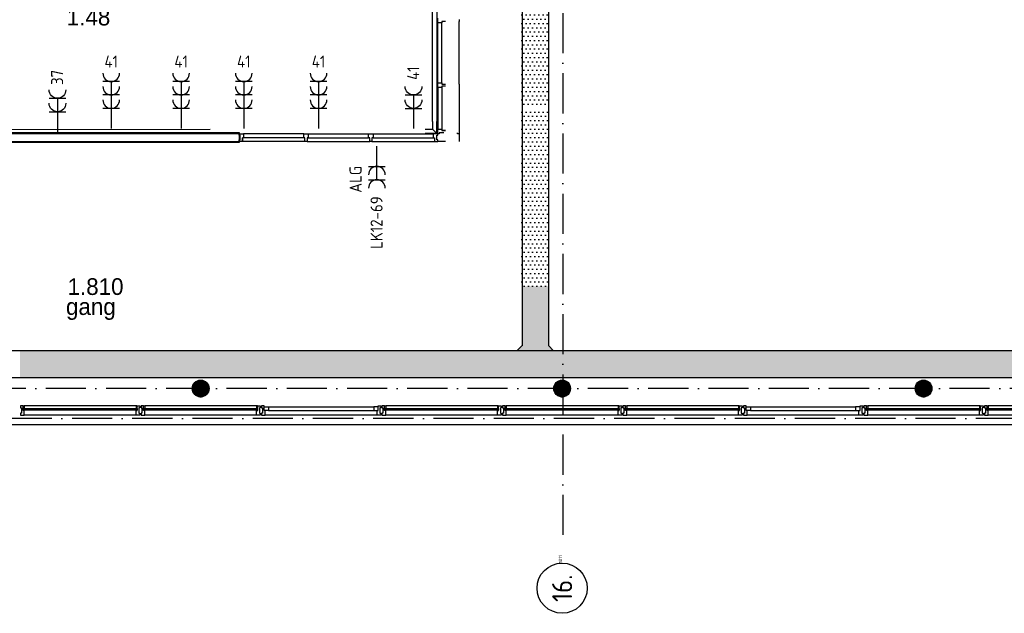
# Model space of a CAD drawing. Header units: millimetres. Extents: x 84333 to 241285, y -2244 to 84291.
# Tile 5 of 74: x 106614 to 121324, y 38666 to 47538. Entities that reach past the tile are written whole.
import ezdxf
from ezdxf.enums import TextEntityAlignment as Align

# ---------------------------------------------------------------- set-up
doc = ezdxf.new("R2010")
doc.units = ezdxf.units.MM
doc.header["$LTSCALE"] = 100
for name, pattern in [('CENTER2', [1.125, 0.75, -0.125, 0.125, -0.125]), ('DASHDOT', [9, 6, -1.5, 0, -1.5]), ('SMALL_DASH', [1.5, 0.5, -1])]:
    doc.linetypes.add(name, pattern=pattern)
doc.layers.get('0').update_dxf_attribs({"linetype": 'CONTINUOUS'})
for name, color, linetype in [('AFDELING', 4, 'CONTINUOUS'), ('AL$7----_STRAMIEN', 1, 'DASHDOT'), ('AL21----_BUITENWAND', 4, 'CONTINUOUS'), ('AL22----_BINNENWAND', 7, 'CONTINUOUS'), ('AL24----_TRAPPEN', 7, 'CONTINUOUS'), ('AL28----_KONSTRUKTIE', 3, 'CONTINUOUS'), ('AL31----_BUITENKOZ', 7, 'CONTINUOUS'), ('AL32----_BINNENKOZ', 7, 'CONTINUOUS'), ('ALN-----_BLOCKNAAM', 2, 'CONTINUOUS'), ('ALXAA---_GEWBETON', 12, 'CONTINUOUS'), ('ALXOU---_GLAS', 7, 'CONTINUOUS'), ('BOUW', 8, 'CONTINUOUS'), ('EB62203-_ATTRIB', 2, 'CONTINUOUS'), ('EB63103-_ATTRIB', 2, 'CONTINUOUS'), ('EL62203-_KRACHT-WCD230', 3, 'CONTINUOUS'), ('EL63103-_LICHT-WCD230V', 3, 'CONTINUOUS'), ('EL6441--_DATACOM', 3, 'CONTINUOUS'), ('KABELGGOOT1', 8, 'CONTINUOUS'), ('wandgoot bestaand', 30, 'CONTINUOUS')]:
    doc.layers.add(name, color=color, linetype=linetype)
doc.styles.add('1_8', font='ISO', dxfattribs={"height": 1.8})
doc.styles.add('BURO-025', font='BUROFONT.shx', dxfattribs={"height": 250})
doc.styles.add('NORATT', font='isocp.shx')
doc.styles.get("Standard").update_dxf_attribs({"font": 'iso.shx'})
doc.styles.add('TECHNIC', font='technic_.ttf')

# ---------------------------------------------------------------- blocks, each defined once
blk = doc.blocks.new('ES3W2A')
for p, q in [((1.25, 2), (-1.25, 2)), ((0, 2), (0, -3)), ((1.25, 0), (-1.25, 0))]:
    blk.add_line(p, q)
for centre in [(0, 3.25), (0, 1.25)]:
    blk.add_arc(centre, 1.25, 180, 0)
at = {"style": '1_8'}
for tag, flags, p in [('VERMOGEN', 9, (-2.5, 5)), ('GROEP', 8, (0, 5)), ('SCHAK', 8, (2.5, 5)), ('GELIJK', 9, (5, 5)), ('KAST', 9, (7, 5)), ('TAL', 8, (2.5, 5))]:
    blk.add_attdef(tag, text='', height=1.8, rotation=90, dxfattribs=dict(at, flags=flags)).set_placement(p, align=Align.MIDDLE_CENTER)
at = {"style": '1_8', "width": 0.7, "flags": 8}
blk.add_attdef('DOEL', text='', height=1.8, rotation=90, dxfattribs=at).set_placement((-2.5, 5), align=Align.MIDDLE_LEFT)
at = {"style": '1_8', "flags": 9}
blk.add_attdef('M_CODE', text='', height=1.8, dxfattribs=at).set_placement((0, 0), align=Align.MIDDLE_CENTER)
blk = doc.blocks.new('ES3W3A')
at = {"color": 0}
for p, q in [((1.25, 4), (-1.25, 4)), ((1.25, 4), (-1.25, 4)), ((1.25, 4), (-1.25, 4)), ((1.25, 4), (-1.25, 4)), ((0, 4), (0, -3)), ((0, 4), (0, -3)), ((0, 4), (0, -3)), ((0, 4), (0, -3)), ((1.25, 2), (-1.25, 2)), ((1.25, 2), (-1.25, 2)), ((1.25, 2), (-1.25, 2)), ((1.25, 2), (-1.25, 2)), ((1.25, 0), (-1.25, 0)), ((1.25, 0), (-1.25, 0)), ((1.25, 0), (-1.25, 0)), ((1.25, 0), (-1.25, 0))]:
    blk.add_line(p, q, dxfattribs=at)
for centre in [(0, 5.25), (0, 5.25), (0, 5.25), (0, 5.25), (0, 3.25), (0, 3.25), (0, 3.25), (0, 3.25), (0, 1.25), (0, 1.25), (0, 1.25), (0, 1.25)]:
    blk.add_arc(centre, 1.25, 180, 0, dxfattribs=at)
for tag, style, flags, p in [('VERMOGEN', 'NORATT', 9, (-2.5, 6.5)), ('VERMOGEN', '1_8', 9, (-2.5, 6.5)), ('VERMOGEN', 'NORATT', 9, (-2.5, 6.5)), ('GROEP', 'NORATT', 8, (0, 7)), ('GROEP', '1_8', 8, (0, 7)), ('GROEP', 'NORATT', 8, (0, 7)), ('KAST', 'NORATT', 9, (2.5, 6.5)), ('KAST', '1_8', 9, (2.5, 6.5)), ('KAST', 'NORATT', 9, (2.5, 6.5))]:
    blk.add_attdef(tag, text='', height=1.8, rotation=90, dxfattribs=dict(at, style=style, flags=flags)).set_placement(p, align=Align.MIDDLE)
at = {"style": 'NORATT', "flags": 9}
blk.add_attdef('GELIJK', text='', height=1.8, rotation=90, dxfattribs=at).set_placement((5, 7), align=Align.MIDDLE_CENTER)
blk.add_attdef('GELIJK', text='', height=1.8, rotation=90, dxfattribs=at).set_placement((5, 7), align=Align.MIDDLE_CENTER)
at = {"color": 0, "width": 0.7, "flags": 8}
for tag, style, p in [('SCHAK', 'NORATT', (2.5, 6.625)), ('SCHAK', '1_8', (2.5, 6.625)), ('SCHAK', 'NORATT', (2.5, 6.625)), ('TAL', 'NORATT', (1.5, -1.5)), ('TAL', '1_8', (1.5, -1.5)), ('TAL', 'NORATT', (1.5, -1.5))]:
    blk.add_attdef(tag, text='', height=1.8, rotation=90, dxfattribs=dict(at, style=style)).set_placement(p, align=Align.MIDDLE)
for style in ['NORATT', '1_8', 'NORATT']:
    blk.add_attdef('DOEL', text='', height=1.8, rotation=90, dxfattribs=dict(at, style=style)).set_placement((-2.75, -2.25), align=Align.MIDDLE_LEFT)
at = {"style": 'NORATT', "flags": 9}
blk.add_attdef('M_CODE', text='', height=1.8, dxfattribs=at).set_placement((0, 0), align=Align.MIDDLE_CENTER)
blk.add_attdef('M_CODE', text='', height=1.8, dxfattribs=at).set_placement((0, 0), align=Align.MIDDLE_CENTER)
blk = doc.blocks.new('1011')
at = {"layer": 'AL$7----_STRAMIEN', "color": 7, "linetype": 'Continuous'}
blk.add_circle((-750, 0), 750, dxfattribs=at)
at = {"layer": 'AL$7----_STRAMIEN', "color": 3, "linetype": 'Continuous'}
blk.add_attdef('STR-NAAM', text='', height=600, rotation=360, dxfattribs=at).set_placement((-750, 0), align=Align.MIDDLE)
at = {"layer": 'ALN-----_BLOCKNAAM', "linetype": 'Continuous'}
blk.add_text('1011', height=100, dxfattribs=at).set_placement((0, 0))
blk = doc.blocks.new('A$C13e6995e')
at = {"layer": 'KABELGGOOT1'}
h = blk.add_hatch(dxfattribs=at)
h.set_pattern_fill('DOTS', color=256, scale=40, style=0)
h.set_pattern_definition([(8e-14, (40900.18, 199246.636), (31.75, 63.5), [0, -63.5])])
h.paths.add_polyline_path([(30181, 53740), (29781, 53740), (29781, 48519), (30181, 48519)])
h = blk.add_hatch(dxfattribs=at)
h.set_pattern_fill('DOTS', color=256, scale=40, style=0)
h.set_pattern_definition([(8e-14, (40902.79, 199192.7), (31.75, 63.5), [0, -63.5])])
h.paths.add_polyline_path([(30183, 48465), (29783, 48465), (29783, 45796), (30183, 45796)])
h = blk.add_hatch(dxfattribs=at)
h.set_pattern_fill('DOTS', color=256, scale=40, style=0)
h.set_pattern_definition([(8e-14, (40914.7, 199192.7), (31.75, 63.5), [0, -63.5])])
h.paths.add_polyline_path([(30195, 45796), (29795, 45796), (29795, 44908), (29720, 44833), (22286, 44833), (22286, 44433), (40728, 44433), (40728, 44833), (30270, 44833), (30195, 44911)])
at = {"layer": 'AL$7----_STRAMIEN', "color": 1}
for p, q in [((30395, 79585), (30395, 41988)), ((151985, 44270), (8891, 44270)), ((152377, 43820), (9684, 43820))]:
    blk.add_line(p, q, dxfattribs=at)
at = {"layer": 'AL21----_BUITENWAND', "color": 8}
blk.add_line((13645, 43730), (39315, 43730), dxfattribs=at)
at = {"layer": 'AL22----_BINNENWAND', "color": 8, "linetype": 'Continuous'}
for p, q in [((19825, 47960), (25559, 47960)), ((19945, 48080), (25559, 48080))]:
    blk.add_line(p, q, dxfattribs=at)
at = {"layer": 'AL22----_BINNENWAND', "color": 8}
for p, q in [((19960, 48095), (25559, 48095)), ((25559, 48095), (25559, 47945)), ((25559, 47945), (19810, 47945))]:
    blk.add_line(p, q, dxfattribs=at)
at = {"layer": 'AL24----_TRAPPEN', "color": 8}
for p, q in [((28641, 47963), (28527, 47963)), ((28845, 48077), (28845, 47963))]:
    blk.add_line(p, q, dxfattribs=at)
at = {"layer": 'AL28----_KONSTRUKTIE', "color": 8}
for centre in [(24985, 44270), (30385, 44270), (35785, 44270)]:
    blk.add_circle(centre, 125, dxfattribs=at)
at = {"layer": 'AL31----_BUITENKOZ', "color": 8, "linetype": 'Continuous'}
for p, q in [((22333, 44010), (22294, 44010)), ((22294, 44010), (22294, 44004)), ((22294, 44004), (22294, 43990)), ((22294, 43990), (22294, 43990)), ((22294, 43990), (22294, 43980)), ((22333, 43943), (22333, 44010)), ((22333, 43973), (22333, 44005)), ((22333, 44005), (22338, 44005)), ((22338, 44005), (22338, 44010)), ((22338, 44010), (22350, 44010)), ((22350, 44010), (22350, 43973)), ((24032, 44010), (24020, 44010)), ((24020, 44010), (24020, 43973)), ((24032, 44005), (24032, 44010)), ((24037, 44005), (24032, 44005)), ((24037, 44010), (24076, 44010)), ((24037, 43943), (24037, 44010)), ((24037, 43973), (24037, 44005)), ((24076, 44010), (24076, 44004)), ((24076, 44004), (24076, 43990)), ((24076, 43990), (24076, 43990)), ((24076, 43990), (24076, 43980)), ((24133, 44010), (24094, 44010)), ((24094, 44010), (24094, 44004)), ((24094, 44004), (24094, 43990)), ((24094, 43990), (24094, 43990)), ((24094, 43990), (24094, 43980)), ((24133, 43943), (24133, 44010)), ((24133, 43973), (24133, 44005)), ((24133, 44005), (24138, 44005)), ((24138, 44005), (24138, 44010)), ((24138, 44010), (24150, 44010)), ((24150, 44010), (24150, 43973)), ((25832, 44010), (25820, 44010)), ((25820, 44010), (25820, 43973)), ((25832, 44005), (25832, 44010)), ((25837, 44005), (25832, 44005)), ((25837, 44010), (25876, 44010)), ((25837, 43943), (25837, 44010)), ((25837, 43973), (25837, 44005)), ((25876, 44010), (25876, 44004)), ((25876, 44004), (25876, 43990)), ((25876, 43990), (25876, 43990)), ((25876, 43990), (25876, 43980)), ((25933, 44010), (25894, 44010)), ((25894, 44010), (25894, 44004)), ((25894, 44004), (25894, 43990)), ((25894, 43990), (25894, 43990)), ((25894, 43990), (25894, 43980)), ((25933, 43943), (25933, 44010)), ((25933, 43943), (25933, 43997)), ((25933, 43997), (26000, 43997)), ((26000, 43997), (26000, 43943)), ((27637, 43997), (27570, 43997)), ((27570, 43997), (27570, 43943)), ((27637, 44010), (27676, 44010)), ((27637, 43943), (27637, 44010)), ((27637, 43943), (27637, 43997)), ((27676, 44010), (27676, 44004)), ((27676, 44004), (27676, 43990)), ((27676, 43990), (27676, 43990)), ((27676, 43990), (27676, 43981)), ((27733, 44010), (27694, 44010)), ((27694, 44010), (27694, 44004)), ((27694, 44004), (27694, 43990)), ((27694, 43990), (27694, 43990)), ((27694, 43990), (27694, 43980)), ((27733, 43943), (27733, 44010)), ((27733, 43973), (27733, 44005)), ((27733, 44005), (27738, 44005)), ((27738, 44005), (27738, 44010)), ((27738, 44010), (27750, 44010)), ((27750, 44010), (27750, 43973)), ((29432, 44010), (29420, 44010)), ((29420, 44010), (29420, 43973)), ((29432, 44005), (29432, 44010)), ((29437, 44005), (29432, 44005)), ((29437, 44010), (29476, 44010)), ((29437, 43943), (29437, 44010)), ((29437, 43973), (29437, 44005)), ((29476, 44010), (29476, 44004)), ((29476, 44004), (29476, 43990)), ((29476, 43990), (29476, 43990)), ((29476, 43990), (29476, 43980)), ((29533, 44010), (29494, 44010)), ((29494, 44010), (29494, 44004)), ((29494, 44004), (29494, 43990)), ((29494, 43990), (29494, 43990)), ((29494, 43990), (29494, 43980)), ((29533, 43943), (29533, 44010)), ((29533, 43973), (29533, 44005)), ((29533, 44005), (29538, 44005)), ((29538, 44005), (29538, 44010)), ((29538, 44010), (29550, 44010)), ((29550, 44010), (29550, 43973)), ((31232, 44010), (31220, 44010)), ((31220, 44010), (31220, 43973)), ((31232, 44005), (31232, 44010)), ((31237, 44005), (31232, 44005)), ((31237, 44010), (31276, 44010)), ((31237, 43943), (31237, 44010)), ((31237, 43973), (31237, 44005)), ((31276, 44010), (31276, 44004)), ((31276, 44004), (31276, 43990)), ((31276, 43990), (31276, 43990)), ((31276, 43990), (31276, 43980)), ((31333, 44010), (31294, 44010)), ((31294, 44010), (31294, 44004)), ((31294, 44004), (31294, 43990)), ((31294, 43990), (31294, 43990)), ((31294, 43990), (31294, 43980)), ((31333, 43943), (31333, 44010)), ((31333, 43973), (31333, 44005)), ((31333, 44005), (31338, 44005)), ((31338, 44005), (31338, 44010)), ((31338, 44010), (31350, 44010)), ((31350, 44010), (31350, 43973)), ((33032, 44010), (33020, 44010)), ((33020, 44010), (33020, 43973)), ((33032, 44005), (33032, 44010)), ((33037, 44005), (33032, 44005)), ((33037, 44010), (33076, 44010)), ((33037, 43943), (33037, 44010)), ((33037, 43973), (33037, 44005)), ((33076, 44010), (33076, 44004)), ((33076, 44004), (33076, 43990)), ((33076, 43990), (33076, 43990)), ((33076, 43990), (33076, 43980)), ((33133, 44010), (33094, 44010)), ((33094, 44010), (33094, 44004)), ((33094, 44004), (33094, 43990)), ((33094, 43990), (33094, 43990)), ((33094, 43990), (33094, 43980)), ((33133, 43943), (33133, 44010)), ((33133, 43943), (33133, 43997)), ((33133, 43997), (33200, 43997)), ((33200, 43997), (33200, 43943)), ((34837, 43997), (34770, 43997)), ((34770, 43997), (34770, 43943)), ((34837, 44010), (34876, 44010)), ((34837, 43943), (34837, 44010)), ((34837, 43943), (34837, 43997)), ((34876, 44010), (34876, 44004)), ((34876, 44004), (34876, 43990)), ((34876, 43990), (34876, 43990)), ((34876, 43990), (34876, 43981)), ((34933, 44010), (34894, 44010)), ((34894, 44010), (34894, 44004)), ((34894, 44004), (34894, 43990)), ((34894, 43990), (34894, 43990)), ((34894, 43990), (34894, 43980)), ((34933, 43943), (34933, 44010)), ((34933, 43973), (34933, 44005)), ((34933, 44005), (34938, 44005)), ((34938, 44005), (34938, 44010)), ((34938, 44010), (34950, 44010)), ((34950, 44010), (34950, 43973)), ((36632, 44010), (36620, 44010)), ((36620, 44010), (36620, 43973)), ((36632, 44005), (36632, 44010)), ((36637, 44005), (36632, 44005)), ((36637, 44010), (36676, 44010)), ((36637, 43943), (36637, 44010)), ((36637, 43973), (36637, 44005)), ((36676, 44010), (36676, 44004)), ((36676, 44004), (36676, 43990)), ((36676, 43990), (36676, 43990)), ((36676, 43990), (36676, 43980)), ((36733, 44010), (36694, 44010)), ((36694, 44010), (36694, 44004)), ((36694, 44004), (36694, 43990)), ((36694, 43990), (36694, 43990)), ((36694, 43990), (36694, 43980)), ((36733, 43943), (36733, 44010)), ((36733, 43973), (36733, 44005)), ((36733, 44005), (36738, 44005)), ((36738, 44005), (36738, 44010)), ((36738, 44010), (36750, 44010)), ((36750, 44010), (36750, 43973)), ((22294, 43980), (22308, 43980)), ((22308, 43900), (22294, 43900)), ((22294, 43900), (22294, 43891)), ((22294, 43891), (22294, 43891)), ((22294, 43891), (22294, 43877)), ((22294, 43877), (22294, 43871)), ((22294, 43871), (22313, 43871)), ((22308, 43980), (22308, 43900)), ((22313, 43871), (22350, 43871)), ((22350, 43973), (22333, 43973)), ((22350, 43943), (22333, 43943)), ((22350, 43890), (22350, 43943)), ((22350, 43882), (22350, 43890)), ((22350, 43878), (22350, 43882)), ((22350, 43871), (22350, 43878)), ((24020, 43973), (24037, 43973)), ((24020, 43890), (24020, 43943)), ((24020, 43943), (24037, 43943)), ((24020, 43882), (24020, 43890)), ((24020, 43878), (24020, 43882)), ((24020, 43871), (24020, 43878)), ((24057, 43871), (24020, 43871)), ((24076, 43871), (24057, 43871)), ((24076, 43980), (24062, 43980)), ((24062, 43980), (24062, 43900)), ((24062, 43900), (24076, 43900)), ((24076, 43900), (24076, 43891)), ((24076, 43891), (24076, 43891)), ((24076, 43891), (24076, 43877)), ((24076, 43877), (24076, 43871)), ((24094, 43980), (24108, 43980)), ((24108, 43900), (24094, 43900)), ((24094, 43900), (24094, 43891)), ((24094, 43891), (24094, 43891)), ((24094, 43891), (24094, 43877)), ((24094, 43877), (24094, 43871)), ((24094, 43871), (24113, 43871)), ((24108, 43980), (24108, 43900)), ((24113, 43871), (24150, 43871)), ((24150, 43973), (24133, 43973)), ((24150, 43943), (24133, 43943)), ((24150, 43890), (24150, 43943)), ((24150, 43882), (24150, 43890)), ((24150, 43878), (24150, 43882)), ((24150, 43871), (24150, 43878)), ((25820, 43973), (25837, 43973)), ((25820, 43890), (25820, 43943)), ((25820, 43943), (25837, 43943)), ((25820, 43882), (25820, 43890)), ((25820, 43878), (25820, 43882)), ((25820, 43871), (25820, 43878)), ((25857, 43871), (25820, 43871)), ((25876, 43871), (25857, 43871)), ((25876, 43980), (25862, 43980)), ((25862, 43980), (25862, 43900)), ((25862, 43900), (25876, 43900)), ((25876, 43900), (25876, 43891)), ((25876, 43891), (25876, 43891)), ((25876, 43891), (25876, 43877)), ((25876, 43877), (25876, 43871)), ((25894, 43980), (25908, 43980)), ((25908, 43900), (25894, 43900)), ((25894, 43900), (25894, 43891)), ((25894, 43891), (25894, 43891)), ((25894, 43891), (25894, 43877)), ((25894, 43877), (25894, 43871)), ((25894, 43871), (25913, 43871)), ((25908, 43980), (25908, 43900)), ((25913, 43871), (25950, 43871)), ((25950, 43943), (25933, 43943)), ((26000, 43943), (25933, 43943)), ((25950, 43890), (25950, 43943)), ((25950, 43882), (25950, 43890)), ((25950, 43878), (25950, 43882)), ((25950, 43871), (25950, 43878)), ((27570, 43943), (27637, 43943)), ((27620, 43890), (27620, 43943)), ((27620, 43943), (27637, 43943)), ((27620, 43882), (27620, 43890)), ((27620, 43878), (27620, 43882)), ((27620, 43871), (27620, 43878)), ((27657, 43871), (27620, 43871)), ((27676, 43871), (27657, 43871)), ((27676, 43981), (27662, 43981)), ((27662, 43981), (27662, 43901)), ((27662, 43901), (27676, 43901)), ((27676, 43901), (27676, 43891)), ((27676, 43891), (27676, 43891)), ((27676, 43891), (27676, 43877)), ((27676, 43877), (27676, 43871)), ((27694, 43980), (27708, 43980)), ((27708, 43900), (27694, 43900)), ((27694, 43900), (27694, 43891)), ((27694, 43891), (27694, 43891)), ((27694, 43891), (27694, 43877)), ((27694, 43877), (27694, 43871)), ((27694, 43871), (27713, 43871)), ((27708, 43980), (27708, 43900)), ((27713, 43871), (27750, 43871)), ((27750, 43973), (27733, 43973)), ((27750, 43943), (27733, 43943)), ((27750, 43890), (27750, 43943)), ((27750, 43882), (27750, 43890)), ((27750, 43878), (27750, 43882)), ((27750, 43871), (27750, 43878)), ((29420, 43973), (29437, 43973)), ((29420, 43890), (29420, 43943)), ((29420, 43943), (29437, 43943)), ((29420, 43882), (29420, 43890)), ((29420, 43878), (29420, 43882)), ((29420, 43871), (29420, 43878)), ((29457, 43871), (29420, 43871)), ((29476, 43871), (29457, 43871)), ((29476, 43980), (29462, 43980)), ((29462, 43980), (29462, 43900)), ((29462, 43900), (29476, 43900)), ((29476, 43900), (29476, 43891)), ((29476, 43891), (29476, 43891)), ((29476, 43891), (29476, 43877)), ((29476, 43877), (29476, 43871)), ((29494, 43980), (29508, 43980)), ((29508, 43900), (29494, 43900)), ((29494, 43900), (29494, 43891)), ((29494, 43891), (29494, 43891)), ((29494, 43891), (29494, 43877)), ((29494, 43877), (29494, 43871)), ((29494, 43871), (29513, 43871)), ((29508, 43980), (29508, 43900)), ((29513, 43871), (29550, 43871)), ((29550, 43973), (29533, 43973)), ((29550, 43943), (29533, 43943)), ((29550, 43890), (29550, 43943)), ((29550, 43882), (29550, 43890)), ((29550, 43878), (29550, 43882)), ((29550, 43871), (29550, 43878)), ((31220, 43973), (31237, 43973)), ((31220, 43890), (31220, 43943)), ((31220, 43943), (31237, 43943)), ((31220, 43882), (31220, 43890)), ((31220, 43878), (31220, 43882)), ((31220, 43871), (31220, 43878)), ((31257, 43871), (31220, 43871)), ((31276, 43871), (31257, 43871)), ((31276, 43980), (31262, 43980)), ((31262, 43980), (31262, 43900)), ((31262, 43900), (31276, 43900)), ((31276, 43900), (31276, 43891)), ((31276, 43891), (31276, 43891)), ((31276, 43891), (31276, 43877)), ((31276, 43877), (31276, 43871)), ((31294, 43980), (31308, 43980)), ((31308, 43900), (31294, 43900)), ((31294, 43900), (31294, 43891)), ((31294, 43891), (31294, 43891)), ((31294, 43891), (31294, 43877)), ((31294, 43877), (31294, 43871)), ((31294, 43871), (31313, 43871)), ((31308, 43980), (31308, 43900)), ((31313, 43871), (31350, 43871)), ((31350, 43973), (31333, 43973)), ((31350, 43943), (31333, 43943)), ((31350, 43890), (31350, 43943)), ((31350, 43882), (31350, 43890)), ((31350, 43878), (31350, 43882)), ((31350, 43871), (31350, 43878)), ((33020, 43973), (33037, 43973)), ((33020, 43890), (33020, 43943)), ((33020, 43943), (33037, 43943)), ((33020, 43882), (33020, 43890)), ((33020, 43878), (33020, 43882)), ((33020, 43871), (33020, 43878)), ((33057, 43871), (33020, 43871)), ((33076, 43871), (33057, 43871)), ((33076, 43980), (33062, 43980)), ((33062, 43980), (33062, 43900)), ((33062, 43900), (33076, 43900)), ((33076, 43900), (33076, 43891)), ((33076, 43891), (33076, 43891)), ((33076, 43891), (33076, 43877)), ((33076, 43877), (33076, 43871)), ((33094, 43980), (33108, 43980)), ((33108, 43900), (33094, 43900)), ((33094, 43900), (33094, 43891)), ((33094, 43891), (33094, 43891)), ((33094, 43891), (33094, 43877)), ((33094, 43877), (33094, 43871)), ((33094, 43871), (33113, 43871)), ((33108, 43980), (33108, 43900)), ((33113, 43871), (33150, 43871)), ((33150, 43943), (33133, 43943)), ((33200, 43943), (33133, 43943)), ((33150, 43890), (33150, 43943)), ((33150, 43882), (33150, 43890)), ((33150, 43878), (33150, 43882)), ((33150, 43871), (33150, 43878)), ((34770, 43943), (34837, 43943)), ((34820, 43890), (34820, 43943)), ((34820, 43943), (34837, 43943)), ((34820, 43882), (34820, 43890)), ((34820, 43878), (34820, 43882)), ((34820, 43871), (34820, 43878)), ((34857, 43871), (34820, 43871)), ((34876, 43871), (34857, 43871)), ((34876, 43981), (34862, 43981)), ((34862, 43981), (34862, 43901)), ((34862, 43901), (34876, 43901)), ((34876, 43901), (34876, 43891)), ((34876, 43891), (34876, 43891)), ((34876, 43891), (34876, 43877)), ((34876, 43877), (34876, 43871)), ((34894, 43980), (34908, 43980)), ((34908, 43900), (34894, 43900)), ((34894, 43900), (34894, 43891)), ((34894, 43891), (34894, 43891)), ((34894, 43891), (34894, 43877)), ((34894, 43877), (34894, 43871)), ((34894, 43871), (34913, 43871)), ((34908, 43980), (34908, 43900)), ((34913, 43871), (34950, 43871)), ((34950, 43973), (34933, 43973)), ((34950, 43943), (34933, 43943)), ((34950, 43890), (34950, 43943)), ((34950, 43882), (34950, 43890)), ((34950, 43878), (34950, 43882)), ((34950, 43871), (34950, 43878)), ((36620, 43973), (36637, 43973)), ((36620, 43890), (36620, 43943)), ((36620, 43943), (36637, 43943)), ((36620, 43882), (36620, 43890)), ((36620, 43878), (36620, 43882)), ((36620, 43871), (36620, 43878)), ((36657, 43871), (36620, 43871)), ((36676, 43871), (36657, 43871)), ((36676, 43980), (36662, 43980)), ((36662, 43980), (36662, 43900)), ((36662, 43900), (36676, 43900)), ((36676, 43900), (36676, 43891)), ((36676, 43891), (36676, 43891)), ((36676, 43891), (36676, 43877)), ((36676, 43877), (36676, 43871)), ((36694, 43980), (36708, 43980)), ((36708, 43900), (36694, 43900)), ((36694, 43900), (36694, 43891)), ((36694, 43891), (36694, 43891)), ((36694, 43891), (36694, 43877)), ((36694, 43877), (36694, 43871)), ((36694, 43871), (36713, 43871)), ((36708, 43980), (36708, 43900)), ((36713, 43871), (36750, 43871)), ((36750, 43973), (36733, 43973)), ((36750, 43943), (36733, 43943)), ((36750, 43890), (36750, 43943)), ((36750, 43882), (36750, 43890)), ((36750, 43878), (36750, 43882)), ((36750, 43871), (36750, 43878))]:
    blk.add_line(p, q, dxfattribs=at)
at = {"layer": 'AL31----_BUITENKOZ', "color": 8}
for p, q in [((24020, 44010), (22350, 44010)), ((25820, 44010), (24150, 44010)), ((26000, 43997), (27570, 43997)), ((29420, 44010), (27750, 44010)), ((31220, 44010), (29550, 44010)), ((33020, 44010), (31350, 44010)), ((33200, 43997), (34770, 43997)), ((36620, 44010), (34950, 44010)), ((38420, 44010), (36750, 44010)), ((24020, 43871), (22350, 43871)), ((25820, 43871), (24150, 43871)), ((27620, 43871), (25950, 43871)), ((26000, 43943), (27570, 43943)), ((29420, 43871), (27750, 43871)), ((31220, 43871), (29550, 43871)), ((33020, 43871), (31350, 43871)), ((34820, 43871), (33150, 43871)), ((33200, 43943), (34770, 43943)), ((36620, 43871), (34950, 43871)), ((38420, 43871), (36750, 43871))]:
    blk.add_line(p, q, dxfattribs=at)
at = {"layer": 'AL32----_BINNENKOZ', "color": 8}
for p, q in [((28527, 49737), (28527, 49804)), ((28590, 49737), (28527, 49737)), ((28527, 48837), (28527, 49737)), ((28527, 48837), (28527, 49737)), ((28641, 49754), (28590, 49754)), ((28590, 49754), (28590, 49737)), ((28590, 48837), (28590, 49737)), ((28845, 49787), (28845, 49754)), ((28845, 48820), (28845, 49754)), ((28527, 48770), (28527, 48837)), ((28527, 48837), (28590, 48837)), ((28527, 48770), (28527, 48144)), ((28590, 48770), (28527, 48770)), ((28527, 48770), (28527, 48144)), ((28590, 48837), (28590, 48820)), ((28590, 48820), (28641, 48820)), ((28641, 48787), (28590, 48787)), ((28590, 48787), (28590, 48770)), ((28590, 48770), (28590, 48144)), ((28845, 48820), (28845, 48787)), ((28845, 48787), (28845, 48127)), ((28527, 48077), (28527, 48144)), ((28527, 48144), (28590, 48144)), ((28590, 48144), (28590, 48127)), ((28641, 48127), (28590, 48127)), ((28590, 48127), (28641, 48127)), ((28845, 48127), (28845, 48077)), ((25559, 48055), (25559, 48077)), ((25559, 48077), (25626, 48077)), ((25575, 48055), (25559, 48055)), ((25559, 47963), (25559, 47988)), ((25559, 47988), (25575, 47988)), ((25609, 47963), (25559, 47963)), ((25575, 47988), (25575, 48055)), ((25609, 47963), (25609, 48014)), ((25626, 48014), (25609, 48014)), ((25609, 48014), (25609, 47963)), ((26543, 47963), (25609, 47963)), ((25626, 48077), (25626, 48014)), ((26526, 48077), (25626, 48077)), ((26526, 48077), (25626, 48077)), ((26526, 48014), (25626, 48014)), ((26526, 48014), (26526, 48077)), ((26526, 48077), (26593, 48077)), ((26543, 48014), (26526, 48014)), ((26543, 47963), (26543, 48014)), ((26576, 47963), (26543, 47963)), ((26593, 48014), (26576, 48014)), ((26576, 48014), (26576, 47963)), ((26576, 47963), (27510, 47963)), ((26593, 48077), (26593, 48014)), ((26593, 48077), (27493, 48077)), ((26593, 48077), (27493, 48077)), ((26593, 48014), (27493, 48014)), ((27493, 48014), (27493, 48077)), ((27493, 48077), (27560, 48077)), ((27510, 48014), (27493, 48014)), ((27510, 47963), (27510, 48014)), ((27543, 47963), (27510, 47963)), ((27560, 48014), (27543, 48014)), ((27543, 48014), (27543, 47963)), ((27543, 47963), (28477, 47963)), ((27560, 48077), (28460, 48077)), ((27560, 48077), (28460, 48077)), ((27560, 48077), (27560, 48014)), ((27560, 48014), (28460, 48014)), ((28527, 48077), (28460, 48077)), ((28460, 48077), (28460, 48014)), ((28460, 48014), (28477, 48014)), ((28477, 48014), (28477, 47963)), ((28477, 47963), (28527, 47963)), ((28511, 47988), (28511, 48055)), ((28511, 48055), (28527, 48055)), ((28527, 47988), (28511, 47988)), ((28549, 48077), (28527, 48077)), ((28527, 48055), (28527, 48077)), ((28527, 47963), (28527, 47988)), ((28616, 48093), (28549, 48093)), ((28549, 48093), (28549, 48077)), ((28820, 48077), (28820, 48093)), ((28845, 48077), (28820, 48077))]:
    blk.add_line(p, q, dxfattribs=at)
at = {"layer": 'ALXAA---_GEWBETON', "color": 8}
for p, q in [((24861, 44286), (25109, 44286)), ((24865, 44306), (25105, 44306)), ((24873, 44326), (25097, 44326)), ((24885, 44346), (25084, 44346)), ((24905, 44366), (25065, 44366)), ((24938, 44386), (25032, 44386)), ((30261, 44286), (30509, 44286)), ((30265, 44306), (30505, 44306)), ((30273, 44326), (30497, 44326)), ((30285, 44346), (30484, 44346)), ((30305, 44366), (30465, 44366)), ((30338, 44386), (30432, 44386)), ((35661, 44286), (35909, 44286)), ((35665, 44306), (35905, 44306)), ((35673, 44326), (35897, 44326)), ((35685, 44346), (35884, 44346)), ((35705, 44366), (35865, 44366)), ((35738, 44386), (35832, 44386)), ((24860, 44266), (25110, 44266)), ((24862, 44246), (25108, 44246)), ((24868, 44226), (25102, 44226)), ((24878, 44206), (25092, 44206)), ((24893, 44186), (25077, 44186)), ((24916, 44166), (25054, 44166)), ((24972, 44146), (24998, 44146)), ((30260, 44266), (30510, 44266)), ((30262, 44246), (30508, 44246)), ((30268, 44226), (30502, 44226)), ((30278, 44206), (30492, 44206)), ((30293, 44186), (30477, 44186)), ((30316, 44166), (30454, 44166)), ((30372, 44146), (30398, 44146)), ((35660, 44266), (35910, 44266)), ((35662, 44246), (35908, 44246)), ((35668, 44226), (35902, 44226)), ((35678, 44206), (35892, 44206)), ((35693, 44186), (35877, 44186)), ((35716, 44166), (35854, 44166)), ((35772, 44146), (35798, 44146))]:
    blk.add_line(p, q, dxfattribs=at)
at = {"layer": 'ALXOU---_GLAS', "color": 8}
for p, q in [((22335, 43945), (22335, 43971)), ((22335, 43971), (24035, 43971)), ((24035, 43945), (22335, 43945)), ((24035, 43971), (24035, 43945)), ((24135, 43945), (24135, 43971)), ((24135, 43971), (25835, 43971)), ((25835, 43945), (24135, 43945)), ((25835, 43971), (25835, 43945)), ((27735, 43945), (27735, 43971)), ((27735, 43971), (29435, 43971)), ((29435, 43945), (27735, 43945)), ((29435, 43971), (29435, 43945)), ((29535, 43945), (29535, 43971)), ((29535, 43971), (31235, 43971)), ((31235, 43945), (29535, 43945)), ((31235, 43971), (31235, 43945)), ((31335, 43945), (31335, 43971)), ((31335, 43971), (33035, 43971)), ((33035, 43945), (31335, 43945)), ((33035, 43971), (33035, 43945)), ((34935, 43945), (34935, 43971)), ((34935, 43971), (36635, 43971)), ((36635, 43945), (34935, 43945)), ((36635, 43971), (36635, 43945)), ((36735, 43945), (36735, 43971)), ((36735, 43971), (38435, 43971)), ((38435, 43945), (36735, 43945))]:
    blk.add_line(p, q, dxfattribs=at)
at = {"layer": 'KABELGGOOT1'}
for p, q in [((29788, 77648, 3650), (29788, 44908, 3650)), ((30188, 44911, 3650), (30188, 72838, 3650)), ((29782, 44908, 3650), (29707, 44833, 3650)), ((30257, 44833, 3650), (30182, 44911, 3650)), ((29163, 44833, 3650), (14421, 44833, 3650)), ((46924, 44833, 3650), (29149, 44833, 3650)), ((13946, 44433, 3650), (46924, 44433, 3650))]:
    blk.add_line(p, q, dxfattribs=at)
at = {"layer": 'AL$7----_STRAMIEN', "xscale": 0.5, "yscale": 0.5, "zscale": 0.5, "rotation": 90.00000000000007}
blk.add_blockref('1011', (30385, 41660), dxfattribs=at).add_auto_attribs({'STR-NAAM': '16.'})
at = {"layer": 'AFDELING', "color": 8, "style": 'TECHNIC'}
for p in [(92219, 54468), (58038, 41625), (88108, 41444)]:
    blk.add_attdef('VIDE', text='', height=500, dxfattribs=at).set_placement(p, align=Align.CENTER)
blk.add_attdef('VIDE', text='', height=500, rotation=90, dxfattribs=at).set_placement((75129, 25766), align=Align.CENTER)
at = {"layer": 'BOUW', "style": 'BURO-025'}
for s, p in [('1.48', (22984, 49696)), ('1.810', (22996, 45668)), ('gang', (22973, 45369))]:
    blk.add_text(s, height=250, dxfattribs=at).set_placement(p)
blk = doc.blocks.new('*U98')
at = {"color": 0, "linetype": 'SMALL_DASH', "ltscale": 100}
for p, q in [((0, 32, -1100), (8229, 32, -1100)), ((0, -32, -1100), (8229, -32, -1100))]:
    blk.add_line(p, q, dxfattribs=at)
at = {"color": 2, "linetype": 'CENTER2', "ltscale": 100}
for tag in ['CODE', 'POSITIONCODE', 'SECTIONCODE']:
    blk.add_attdef(tag, (0, 0), '', height=1.8, dxfattribs=at)
blk = doc.blocks.new('*U95')
at = {"color": 0, "linetype": 'SMALL_DASH', "ltscale": 100}
for p, q in [((-145, 32.5, -1100), (-32.5, 32.5, -1100)), ((-32.5, 145, -1100), (-32.5, 32.5, -1100)), ((-32.5, 32.5, -1100), (32.5, -32.5, -1100)), ((32.5, -32.5, -1100), (32.5, 145, -1100)), ((32.5, -32.5, -1100), (-145, -32.5, -1100))]:
    blk.add_line(p, q, dxfattribs=at)
at = {"color": 2, "linetype": 'CENTER2', "ltscale": 100}
for tag in ['CODE', 'SECTIONCODE', 'POSITIONCODE']:
    blk.add_attdef(tag, (0, 0), '', height=1.8, dxfattribs=at)
blk = doc.blocks.new('*U96')
at = {"color": 0, "linetype": 'SMALL_DASH', "ltscale": 100}
for p, q in [((0, 32, -1100), (10325, 32, -1100)), ((0, -33, -1100), (10325, -33, -1100))]:
    blk.add_line(p, q, dxfattribs=at)
at = {"color": 2, "linetype": 'CENTER2', "ltscale": 100}
for tag in ['CODE', 'POSITIONCODE', 'SECTIONCODE']:
    blk.add_attdef(tag, (0, 0), '', height=1.8, dxfattribs=at)

msp = doc.modelspace()

# ---------------------------------------------------------------- block references
at = {"layer": 'EL62203-_KRACHT-WCD230'}
ref = msp.add_blockref('ES3W3A', (107982, 46213), dxfattribs=dict(at, xscale=100, yscale=100, zscale=100))
ref.add_attrib('GROEP', '41', dxfattribs={"layer": 'EB62203-_ATTRIB', "color": 1, "height": 180, "style": 'NORATT', "flags": 8}).set_placement((107982, 46913), align=Align.MIDDLE)
ref = msp.add_blockref('ES3W3A', (109026, 46213), dxfattribs=dict(at, xscale=100, yscale=100, zscale=100))
ref.add_attrib('GROEP', '41', dxfattribs={"layer": 'EB62203-_ATTRIB', "color": 1, "height": 180, "style": 'NORATT', "flags": 8}).set_placement((109026, 46913), align=Align.MIDDLE)
ref = msp.add_blockref('ES3W3A', (109962, 46213), dxfattribs=dict(at, xscale=100, yscale=100, zscale=100))
ref.add_attrib('GROEP', '41', dxfattribs={"layer": 'EB62203-_ATTRIB', "color": 1, "height": 180, "style": 'NORATT', "flags": 8}).set_placement((109962, 46913), align=Align.MIDDLE)
ref = msp.add_blockref('ES3W3A', (111079, 46213), dxfattribs=dict(at, xscale=100, yscale=100, zscale=100))
ref.add_attrib('GROEP', '41', dxfattribs={"layer": 'EB62203-_ATTRIB', "color": 1, "height": 180, "style": 'NORATT', "flags": 8}).set_placement((111079, 46913), align=Align.MIDDLE)
at = {"layer": 'EL63103-_LICHT-WCD230V'}
ref = msp.add_blockref('ES3W2A', (112498, 46213), dxfattribs=dict(at, xscale=-100, yscale=100, zscale=100))
ref.add_attrib('GROEP', '41', dxfattribs={"layer": 'EB63103-_ATTRIB', "color": 1, "height": 180, "rotation": 90, "style": '1_8', "flags": 8}).set_placement((112493, 46840), align=Align.MIDDLE_RIGHT)
ref = msp.add_blockref('ES3W2A', (107178, 46163), dxfattribs=dict(at, xscale=-100, yscale=100, zscale=100))
ref.add_attrib('GROEP', '37', dxfattribs={"layer": 'EB63103-_ATTRIB', "color": 1, "height": 180, "rotation": 90, "style": '1_8', "flags": 8}).set_placement((107173, 46789), align=Align.MIDDLE_RIGHT)
ref = msp.add_blockref('ES3W2A', (111951, 45346), dxfattribs=dict(at, xscale=100, yscale=100, zscale=100, rotation=180))
ref.add_attrib('DOEL', 'ALG', dxfattribs={"layer": 'EB63103-_ATTRIB', "color": 1, "height": 180, "rotation": 90, "style": '1_8', "flags": 8}).set_placement((111632, 45351), align=Align.MIDDLE_RIGHT)
ref.add_attrib('GROEP', 'LK12-69', dxfattribs={"layer": 'EB63103-_ATTRIB', "color": 1, "height": 180, "rotation": 90, "style": '1_8', "flags": 8}).set_placement((111946, 44899), align=Align.MIDDLE_RIGHT)
at = {"layer": 'EL6441--_DATACOM'}
msp.add_blockref('A$C13e6995e', (84333, -2244), dxfattribs=at)
at = {"layer": 'wandgoot bestaand', "linetype": 'SMALL_DASH', "ltscale": 100}
for name, p, rotation in [('*U96', (112816, 46016, 1100), 90.00000000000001), ('*U98', (104459, 45864, 1100), 0.04698961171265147)]:
    msp.add_blockref(name, p, dxfattribs=dict(at, rotation=rotation))
msp.add_blockref('*U95', (112816, 45871, 1100), dxfattribs=at)

doc.saveas('drawing.dxf')
